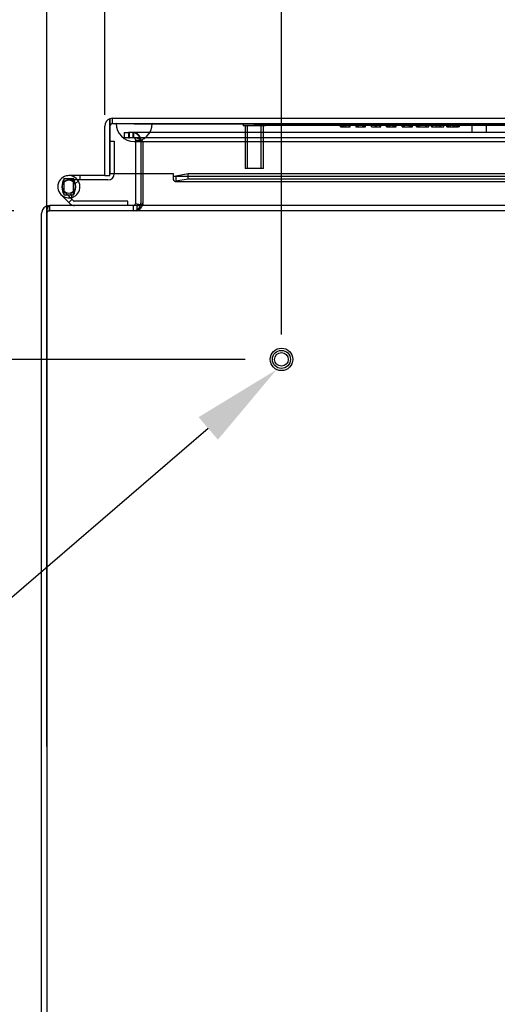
# Model space of a CAD drawing. Header units: inches. Extents: x 1 to 240, y -1 to 159.
# Tile 3 of 63: x 57.77 to 64.38, y 23.76 to 37.41. Entities that reach past the tile are written whole.
import ezdxf
from ezdxf import colors
from ezdxf.entities.mleader import LeaderData, LeaderLine
from ezdxf.enums import TextEntityAlignment as Align
from ezdxf.lldxf.tags import DXFTag
from ezdxf.math import Vec2, Vec3

# ---------------------------------------------------------------- set-up
doc = ezdxf.new("R2010")
doc.units = ezdxf.units.IN
doc.header["$MEASUREMENT"] = 0
for name, color, linetype in [('COM48588', 7, 'Continuous'), ('COM48600', 7, 'Continuous'), ('COM48614', 7, 'Continuous'), ('COM70220', 7, 'Continuous'), ('Default', 7, 'Continuous'), ('HNG10620-26B', 7, 'Continuous'), ('HNG10620-26C', 7, 'Continuous'), ('HNG10620-26P', 7, 'Continuous'), ('PKT99', 7, 'Continuous'), ('QLB20184', 7, 'Continuous'), ('STD26258', 7, 'Continuous')]:
    doc.layers.add(name, color=color, linetype=linetype)
doc.styles.add('SEACAD_Times_New_Roman', font='times.ttf')
tags = doc.linetypes.add('HIDDEN2', pattern=[0.1875, 0.125, -0.0625]).pattern_tags.tags
tags[6:7] = [DXFTag(74, 4), DXFTag(75, 0), DXFTag(340, '0'), DXFTag(46, 0.0), DXFTag(50, 0.0), DXFTag(44, 0.0), DXFTag(45, 0.0)]
tags[4:5] = [DXFTag(74, 4), DXFTag(75, 0), DXFTag(340, '0'), DXFTag(46, 0.0), DXFTag(50, 0.0), DXFTag(44, 0.0), DXFTag(45, 0.0)]
doc.dimstyles.new('HAMMOND_(STH_-_240x160)', dxfattribs={"dimtxt": 1, "dimasz": 1.25, "dimexe": 0.5, "dimexo": 0.5, "dimgap": 0.25, "dimtad": 0, "dimtih": 1, "dimtoh": 1, "dimlfac": 0.125, "dimzin": 0, "dimdsep": 46, "dimtxsty": 'SEACAD_Times_New_Roman', "dimblk1": '_SE_FILLED', "dimblk2": '_SE_FILLED', "dimsah": 1, "dimcen": 0.5, "dimadec": 0, "dimazin": 0, "dimtfac": 0.8, "dimtofl": 0, "dimtmove": 0, "dimatfit": 3, "dimfxl": 1, "dimtolj": 1, "dimtzin": 0, "dimarcsym": 0})

# ---------------------------------------------------------------- blocks, each defined once
blk = doc.blocks.new('SE8')
at = {"layer": 'COM48588', "color": 7, "linetype": 'HIDDEN2'}
for p, q in [((59.286, 35.845), (59.271, 35.845)), ((59.271, 35.845), (59.271, 35.773)), ((59.271, 35.773), (59.286, 35.773)), ((80.852, 35.845), (59.286, 35.845)), ((59.286, 35.773), (59.286, 35.845)), ((80.852, 35.773), (59.286, 35.773)), ((59.348, 35.773), (59.348, 35.845)), ((59.451, 35.737), (59.471, 35.72)), ((59.471, 35.72), (59.471, 35.275)), ((58.183, 34.76), (58.183, 34.832)), ((59.388, 34.832), (59.388, 34.76)), ((59.471, 34.861), (59.471, 34.846)), ((58.183, 34.76), (58.171, 34.759)), ((81.955, 34.76), (58.183, 34.76))]:
    blk.add_line(p, q, dxfattribs=at)
at = {"layer": 'COM48588', "color": 7, "linetype": 'Continuous'}
for p, q in [((59.471, 35.275), (59.471, 34.868)), ((58.183, 34.832), (58.171, 34.83)), ((68.998, 34.832), (58.183, 34.832)), ((59.471, 34.861), (59.471, 34.868)), ((58.141, 34.739), (58.141, 34.724)), ((58.141, 34.724), (58.141, 18.94))]:
    blk.add_line(p, q, dxfattribs=at)
at = {"layer": 'COM48588', "color": 7, "linetype": 'HIDDEN2'}
blk.add_arc((59.331, 35.558), 0.216, 56.116, 85.4909, dxfattribs=at)
at = {"layer": 'COM48588', "color": 7, "linetype": 'Continuous'}
blk.add_arc((59.378, 34.993), 0.161, 273.5149, 304.8526, dxfattribs=at)
at = {"layer": 'COM48588', "color": 7, "linetype": 'HIDDEN2'}
for points in [[(59.348, 35.845), (59.357, 35.845), (59.365, 35.842), (59.382, 35.831), (59.391, 35.823), (59.408, 35.803), (59.417, 35.791), (59.434, 35.765), (59.443, 35.751), (59.451, 35.737)], [(59.471, 34.846), (59.464, 34.834), (59.457, 34.822), (59.443, 34.801), (59.436, 34.792), (59.423, 34.777), (59.416, 34.77), (59.402, 34.762), (59.395, 34.76), (59.388, 34.76)], [(59.388, 34.76), (59.395, 34.76), (59.402, 34.762), (59.416, 34.77), (59.423, 34.777), (59.436, 34.792), (59.443, 34.801), (59.457, 34.822), (59.464, 34.834), (59.471, 34.846)]]:
    blk.add_open_spline(points, degree=3, knots=[0, 0, 0, 0, 0.25, 0.25, 0.5, 0.5, 0.75, 0.75, 1, 1, 1, 1], dxfattribs=at)
at = {"layer": 'COM48588', "color": 7, "linetype": 'Continuous'}
blk.add_open_spline([(58.171, 34.83), (58.17, 34.83), (58.168, 34.829), (58.165, 34.827), (58.162, 34.825), (58.16, 34.823), (58.157, 34.82), (58.155, 34.816), (58.152, 34.812), (58.15, 34.808), (58.148, 34.801), (58.145, 34.79), (58.143, 34.776), (58.141, 34.763), (58.141, 34.751), (58.141, 34.743), (58.141, 34.739)], degree=3, knots=[0, 0, 0, 0, 0.048137, 0.097445, 0.147884, 0.199412, 0.251983, 0.305542, 0.36003, 0.415381, 0.47153, 0.600293, 0.731869, 0.82077, 0.910242, 1, 1, 1, 1], dxfattribs=at)
at = {"layer": 'COM48600', "color": 7, "linetype": 'Continuous'}
for p, q in [((59.016, 36.036), (59.016, 35.934)), ((59.016, 35.934), (59.016, 36.036)), ((59.052, 36.042), (81.024, 36.042)), ((58.944, 35.247), (58.944, 35.934)), ((59.016, 35.247), (59.016, 35.934)), ((59.016, 35.934), (59.016, 35.275)), ((58.944, 35.247), (59.016, 35.247)), ((59.016, 35.275), (59.891, 35.275)), ((59.891, 35.275), (59.891, 35.248)), ((59.891, 35.248), (59.891, 35.192)), ((60.099, 35.27), (59.926, 35.24)), ((59.926, 35.24), (59.926, 35.169)), ((60.099, 35.199), (60.099, 35.27)), ((69.48, 35.27), (60.099, 35.27)), ((59.919, 35.167), (69.48, 35.167)), ((60.099, 35.199), (59.926, 35.169)), ((69.48, 35.199), (60.099, 35.199))]:
    blk.add_line(p, q, dxfattribs=at)
at = {"layer": 'COM48600', "color": 7, "linetype": 'HIDDEN2'}
for p, q in [((59.052, 35.97), (59.052, 36.042)), ((59.052, 35.97), (81.024, 35.97)), ((59.919, 35.239), (80.156, 35.239))]:
    blk.add_line(p, q, dxfattribs=at)
at = {"layer": 'COM48600', "color": 7, "linetype": 'Continuous'}
for centre, radius, start, end in [((59.052, 35.934), 0.108, 109.4712, 180), ((59.052, 35.934), 0.108, 90, 109.4712), ((59.919, 35.293), 0.0534, 237.5781, 277.3735)]:
    blk.add_arc(centre, radius, start, end, dxfattribs=at)
at = {"layer": 'COM48600', "color": 7, "linetype": 'HIDDEN2'}
for centre, radius, start, end in [((59.052, 35.934), 0.036, 90, 180), ((59.919, 35.293), 0.0534, 269.7664, 277.3735)]:
    blk.add_arc(centre, radius, start, end, dxfattribs=at)
at = {"layer": 'COM48600', "color": 7, "linetype": 'Continuous'}
blk.add_ellipse((59.052, 35.934), major_axis=(0, -0.108), ratio=0.997813, start_param=3.141593, end_param=3.48143, dxfattribs=at)
at = {"layer": 'COM48600', "color": 7, "linetype": 'HIDDEN2'}
blk.add_ellipse((59.052, 35.934), major_axis=(0, -0.036), ratio=0.997813, start_param=3.141593, end_param=4.712389, dxfattribs=at)
at = {"layer": 'COM48600', "color": 7, "linetype": 'Continuous'}
blk.add_open_spline([(59.891, 35.192), (59.897, 35.182), (59.903, 35.175), (59.914, 35.167), (59.92, 35.166), (59.926, 35.169)], degree=3, knots=[0, 0, 0, 0, 0.5, 0.5, 1, 1, 1, 1], dxfattribs=at)
at = {"layer": 'COM48614', "color": 7, "linetype": 'HIDDEN2'}
for p, q in [((59.214, 35.845), (59.214, 35.773)), ((59.214, 35.845), (59.268, 35.845)), ((59.268, 35.773), (59.214, 35.773)), ((59.268, 35.845), (59.271, 35.845)), ((59.271, 35.773), (59.268, 35.773)), ((59.336, 35.773), (59.336, 35.845)), ((59.372, 35.735), (59.372, 35.737)), ((59.372, 35.737), (59.444, 35.737)), ((59.372, 35.275), (59.372, 35.735)), ((59.444, 35.735), (59.372, 35.735)), ((59.444, 35.737), (59.444, 35.735)), ((59.444, 35.735), (59.444, 35.275)), ((58.177, 34.76), (58.177, 34.832)), ((59.336, 34.832), (59.336, 34.76)), ((58.17, 34.759), (58.177, 34.76)), ((58.183, 34.76), (58.177, 34.76))]:
    blk.add_line(p, q, dxfattribs=at)
at = {"layer": 'COM48614', "color": 7, "linetype": 'Continuous'}
for p, q in [((59.372, 34.868), (59.372, 35.275)), ((59.444, 35.275), (59.444, 34.868)), ((58.156, 34.83), (58.177, 34.832)), ((58.177, 34.832), (58.183, 34.832)), ((59.371, 34.861), (59.441, 34.846)), ((58.069, 18.904), (58.069, 34.724))]:
    blk.add_line(p, q, dxfattribs=at)
at = {"layer": 'COM48614', "color": 7, "linetype": 'HIDDEN2'}
for centre, radius, start, end in [((59.336, 35.737), 0.108, 0, 90), ((59.336, 35.737), 0.036, 0, 90), ((59.336, 34.868), 0.108, 270, 340.2374), ((58.177, 34.724), 0.036, 100.7852, 172.0879), ((58.177, 34.724), 0.036, 172.0879, 180)]:
    blk.add_arc(centre, radius, start, end, dxfattribs=at)
at = {"layer": 'COM48614', "color": 7, "linetype": 'Continuous'}
for centre, radius, start, end in [((58.177, 34.724), 0.108, 100.7852, 172.0879), ((59.336, 34.868), 0.036, 270.0001, 348.1318), ((59.336, 34.868), 0.036, 348.1319, 0), ((59.336, 34.868), 0.108, 340.2374, 348.1319), ((59.336, 34.868), 0.108, 348.1319, 0), ((58.177, 34.724), 0.108, 172.0879, 180)]:
    blk.add_arc(centre, radius, start, end, dxfattribs=at)
at = {"layer": 'COM70220', "color": 7, "linetype": 'HIDDEN2'}
for p, q in [((59.101, 35.969), (59.6, 35.969)), ((59.101, 35.968), (59.101, 35.969)), ((59.101, 35.968), (59.6, 35.968)), ((59.35, 35.966), (59.101, 35.968)), ((59.599, 35.968), (59.35, 35.966)), ((59.35, 35.966), (59.6, 35.966)), ((59.599, 35.969), (59.599, 35.968)), ((59.6, 35.969), (80.538, 35.969)), ((59.6, 35.968), (80.538, 35.968)), ((59.6, 35.966), (80.538, 35.966)), ((59.35, 35.72), (59.6, 35.72)), ((59.6, 35.72), (80.538, 35.72))]:
    blk.add_line(p, q, dxfattribs=at)
blk.add_arc((59.35, 35.97), 0.25, 180, 0, dxfattribs=at)
at = {"layer": 'HNG10620-26B', "color": 7, "linetype": 'Continuous'}
for p, q in [((58.463, 34.858), (58.337, 34.985)), ((58.506, 34.901), (58.379, 35.027)), ((58.491, 34.946), (58.473, 35.004)), ((59.262, 34.892), (58.526, 34.892)), ((59.262, 34.832), (59.262, 34.892))]:
    blk.add_line(p, q, dxfattribs=at)
at = {"layer": 'HNG10620-26B', "color": 7, "linetype": 'HIDDEN2'}
blk.add_line((58.446, 34.876), (58.488, 34.918), dxfattribs=at)
at = {"layer": 'HNG10620-26B', "color": 7, "linetype": 'Continuous'}
for centre, radius, start, end in [((58.446, 35.093), 0.154, 287.1819, 225), ((58.446, 35.093), 0.0938, 287.1819, 225), ((58.526, 34.921), 0.089, 225, 270), ((58.526, 34.921), 0.029, 225, 270)]:
    blk.add_arc(centre, radius, start, end, dxfattribs=at)
at = {"layer": 'HNG10620-26C', "color": 7, "linetype": 'Continuous'}
for p, q in [((59.016, 35.727), (59.016, 35.727)), ((58.599, 35.247), (58.446, 35.247)), ((58.944, 35.247), (58.599, 35.247)), ((58.599, 35.247), (58.599, 35.187)), ((58.599, 35.187), (58.567, 35.187)), ((58.987, 35.187), (58.599, 35.187))]:
    blk.add_line(p, q, dxfattribs=at)
at = {"layer": 'HNG10620-26C', "color": 7, "linetype": 'HIDDEN2'}
for p, q in [((59.016, 35.727), (59.076, 35.727)), ((59.076, 35.727), (59.076, 35.276)), ((58.567, 35.187), (58.446, 35.187)), ((58.582, 35.165), (58.529, 35.137))]:
    blk.add_line(p, q, dxfattribs=at)
at = {"layer": 'HNG10620-26C', "color": 7, "linetype": 'Continuous'}
for centre, radius, start, end in [((58.987, 35.276), 0.089, 270, 0), ((58.446, 35.093), 0.154, 277.4281, 287.1819)]:
    blk.add_arc(centre, radius, start, end, dxfattribs=at)
at = {"layer": 'HNG10620-26C', "color": 7, "linetype": 'HIDDEN2'}
for centre, radius, start, end in [((58.987, 35.276), 0.029, 270, 0), ((58.446, 35.093), 0.154, 225, 277.4281)]:
    blk.add_arc(centre, radius, start, end, dxfattribs=at)
at = {"layer": 'HNG10620-26P', "color": 7, "linetype": 'HIDDEN2'}
for p, q in [((58.381, 35.208), (58.511, 35.208)), ((58.381, 34.978), (58.381, 35.208)), ((58.511, 34.978), (58.511, 35.208)), ((58.511, 34.978), (58.381, 34.978))]:
    blk.add_line(p, q, dxfattribs=at)
at = {"layer": 'HNG10620-26P', "color": 7, "linetype": 'Continuous'}
blk.add_circle((58.446, 35.093), 0.0938, dxfattribs=at)
at = {"layer": 'HNG10620-26P', "color": 7, "linetype": 'HIDDEN2'}
for centre, start, end in [((58.614, 35.089), 152.8996, 179.0278), ((58.614, 35.098), 180.9739, 207.0988), ((58.277, 35.089), 0.9738, 27.0994), ((58.277, 35.098), 332.8994, 359.0278)]:
    blk.add_arc(centre, 0.262, start, end, dxfattribs=at)
at = {"layer": 'PKT99', "color": 7, "linetype": 'HIDDEN2'}
for p, q in [((64.036, 35.845), (64.036, 35.97)), ((64.228, 35.97), (64.228, 35.845))]:
    blk.add_line(p, q, dxfattribs=at)
at = {"layer": 'QLB20184', "color": 7, "linetype": 'HIDDEN2'}
for p, q in [((61.016, 35.94), (61.016, 35.97)), ((61.391, 35.94), (61.016, 35.94)), ((64.641, 35.94), (61.391, 35.94)), ((62.21, 35.942), (62.21, 35.923)), ((62.212, 35.925), (62.212, 35.94)), ((62.212, 35.925), (62.22, 35.925)), ((62.22, 35.925), (62.274, 35.925)), ((62.232, 35.925), (62.232, 35.94)), ((62.247, 35.925), (62.247, 35.94)), ((62.254, 35.925), (62.254, 35.94)), ((62.262, 35.925), (62.262, 35.94)), ((62.274, 35.925), (62.282, 35.925)), ((62.282, 35.925), (62.282, 35.94)), ((62.284, 35.923), (62.284, 35.942)), ((62.287, 35.925), (62.344, 35.925)), ((62.328, 35.925), (62.328, 35.94)), ((62.344, 35.925), (62.344, 35.94)), ((62.421, 35.942), (62.421, 35.923)), ((62.421, 35.925), (62.44, 35.925)), ((62.425, 35.942), (62.425, 35.923)), ((62.435, 35.925), (62.435, 35.94)), ((62.436, 35.925), (62.436, 35.94)), ((62.44, 35.925), (62.44, 35.94)), ((62.44, 35.925), (62.44, 35.94)), ((62.44, 35.925), (62.535, 35.925)), ((62.451, 35.925), (62.451, 35.94)), ((62.454, 35.925), (62.454, 35.94)), ((62.458, 35.925), (62.458, 35.94)), ((62.518, 35.925), (62.518, 35.94)), ((62.522, 35.925), (62.522, 35.94)), ((62.522, 35.925), (62.522, 35.94)), ((62.525, 35.925), (62.525, 35.94)), ((62.535, 35.925), (62.535, 35.94)), ((62.535, 35.925), (62.555, 35.925)), ((62.536, 35.923), (62.536, 35.942)), ((62.54, 35.923), (62.54, 35.942)), ((62.541, 35.925), (62.541, 35.94)), ((62.545, 35.925), (62.545, 35.94)), ((62.551, 35.923), (62.551, 35.942)), ((62.555, 35.923), (62.555, 35.942)), ((62.635, 35.942), (62.635, 35.923)), ((62.637, 35.925), (62.637, 35.94)), ((62.637, 35.925), (62.644, 35.925)), ((62.644, 35.925), (62.759, 35.925)), ((62.695, 35.925), (62.695, 35.94)), ((62.709, 35.925), (62.709, 35.94)), ((62.759, 35.925), (62.767, 35.925)), ((62.761, 35.925), (62.761, 35.94)), ((62.767, 35.925), (62.767, 35.94)), ((62.767, 35.925), (62.767, 35.94)), ((62.767, 35.925), (62.767, 35.94)), ((62.769, 35.923), (62.769, 35.942)), ((62.769, 35.923), (62.769, 35.942)), ((62.849, 35.925), (62.849, 35.94)), ((62.849, 35.925), (62.871, 35.925)), ((62.852, 35.925), (62.852, 35.94)), ((62.861, 35.925), (62.861, 35.94)), ((62.863, 35.925), (62.863, 35.94)), ((62.869, 35.925), (62.869, 35.94)), ((62.871, 35.925), (62.871, 35.94)), ((62.871, 35.925), (62.94, 35.925)), ((62.872, 35.925), (62.872, 35.94)), ((62.877, 35.925), (62.877, 35.94)), ((62.882, 35.925), (62.882, 35.94)), ((62.892, 35.925), (62.892, 35.94)), ((62.894, 35.925), (62.894, 35.94)), ((62.94, 35.925), (62.94, 35.94)), ((62.94, 35.925), (62.959, 35.925)), ((62.949, 35.925), (62.949, 35.94)), ((62.959, 35.925), (62.959, 35.94)), ((62.959, 35.925), (62.97, 35.925)), ((62.962, 35.925), (62.962, 35.94)), ((62.968, 35.925), (62.968, 35.94)), ((62.97, 35.925), (62.97, 35.94)), ((62.97, 35.925), (62.979, 35.925)), ((62.979, 35.925), (62.979, 35.94)), ((62.979, 35.925), (62.983, 35.925)), ((62.983, 35.925), (62.983, 35.94)), ((63.065, 35.925), (63.065, 35.94)), ((63.065, 35.925), (63.207, 35.925)), ((63.066, 35.942), (63.066, 35.923)), ((63.068, 35.925), (63.068, 35.94)), ((63.069, 35.925), (63.069, 35.94)), ((63.078, 35.925), (63.078, 35.94)), ((63.08, 35.942), (63.08, 35.923)), ((63.08, 35.925), (63.08, 35.94)), ((63.08, 35.925), (63.08, 35.94)), ((63.085, 35.925), (63.085, 35.94)), ((63.096, 35.925), (63.096, 35.94)), ((63.165, 35.925), (63.165, 35.94)), ((63.166, 35.925), (63.166, 35.94)), ((63.185, 35.925), (63.185, 35.94)), ((63.188, 35.925), (63.188, 35.94)), ((63.193, 35.925), (63.193, 35.94)), ((63.2, 35.923), (63.2, 35.942)), ((63.207, 35.925), (63.207, 35.94)), ((63.257, 35.942), (63.257, 35.923)), ((63.264, 35.925), (63.264, 35.94)), ((63.264, 35.925), (63.285, 35.925)), ((63.267, 35.925), (63.267, 35.94)), ((63.272, 35.942), (63.272, 35.923)), ((63.272, 35.942), (63.272, 35.923)), ((63.272, 35.925), (63.301, 35.925)), ((63.277, 35.925), (63.277, 35.94)), ((63.279, 35.925), (63.279, 35.94)), ((63.285, 35.925), (63.285, 35.94)), ((63.285, 35.925), (63.316, 35.925)), ((63.287, 35.942), (63.287, 35.923)), ((63.289, 35.925), (63.289, 35.94)), ((63.293, 35.925), (63.293, 35.94)), ((63.301, 35.925), (63.301, 35.94)), ((63.309, 35.925), (63.309, 35.94)), ((63.316, 35.925), (63.426, 35.925)), ((63.391, 35.925), (63.391, 35.94)), ((63.406, 35.925), (63.406, 35.94)), ((63.426, 35.925), (63.433, 35.925)), ((63.433, 35.925), (63.433, 35.94)), ((63.435, 35.923), (63.435, 35.942)), ((63.471, 35.925), (63.471, 35.94)), ((63.471, 35.925), (63.632, 35.925)), ((63.486, 35.925), (63.486, 35.94)), ((63.538, 35.942), (63.538, 35.923)), ((63.54, 35.925), (63.54, 35.94)), ((63.583, 35.925), (63.583, 35.94)), ((63.598, 35.925), (63.598, 35.94)), ((63.632, 35.925), (63.64, 35.925)), ((63.64, 35.925), (63.64, 35.94)), ((63.642, 35.923), (63.642, 35.942)), ((63.682, 35.942), (63.682, 35.923)), ((63.682, 35.942), (63.682, 35.923)), ((63.684, 35.925), (63.684, 35.94)), ((63.684, 35.925), (63.7, 35.925)), ((63.696, 35.925), (63.696, 35.94)), ((63.697, 35.925), (63.697, 35.94)), ((63.7, 35.925), (63.7, 35.94)), ((63.7, 35.925), (63.786, 35.925)), ((63.708, 35.925), (63.708, 35.94)), ((63.709, 35.925), (63.709, 35.94)), ((63.735, 35.925), (63.735, 35.94)), ((63.769, 35.925), (63.769, 35.94)), ((63.786, 35.925), (63.786, 35.94)), ((63.786, 35.925), (63.814, 35.925)), ((63.789, 35.925), (63.789, 35.94)), ((63.79, 35.925), (63.79, 35.94)), ((63.814, 35.925), (63.814, 35.94)), ((63.814, 35.925), (63.824, 35.925)), ((63.822, 35.925), (63.822, 35.94)), ((63.823, 35.925), (63.823, 35.94)), ((63.824, 35.925), (63.824, 35.94)), ((63.826, 35.923), (63.826, 35.942)), ((63.833, 35.925), (63.833, 35.94)), ((63.833, 35.925), (63.839, 35.925)), ((63.839, 35.925), (63.839, 35.94)), ((63.86, 35.925), (63.839, 35.925)), ((63.846, 35.923), (63.846, 35.942)), ((63.86, 35.923), (63.86, 35.942))]:
    blk.add_line(p, q, dxfattribs=at)
at = {"layer": 'STD26258', "color": 7, "linetype": 'HIDDEN2'}
for p, q in [((60.859, 35.97), (60.859, 35.939)), ((61.172, 35.939), (60.859, 35.939)), ((60.891, 35.939), (60.891, 35.345)), ((60.921, 35.345), (60.921, 35.939)), ((61.11, 35.345), (61.11, 35.939)), ((61.141, 35.345), (61.141, 35.939)), ((61.172, 35.939), (61.172, 35.97)), ((61.141, 35.345), (60.891, 35.345))]:
    blk.add_line(p, q, dxfattribs=at)
for radius in [0.156, 0.125, 0.0944]:
    blk.add_circle((61.391, 32.7), radius, dxfattribs=at)
blk = doc.blocks.new('DMBLK2196')
at = {"layer": 'Default', "linetype": 'Continuous'}
for points in [[(52.493, 36.01), (52.701, 34.76), (52.909, 36.01)], [(52.493, 31.45), (52.909, 31.45), (52.701, 32.7)]]:
    blk.add_hatch(color=7, dxfattribs=at).paths.add_polyline_path(points)
at = {"layer": 'Default', "color": 7, "linetype": 'Continuous'}
for p, q in [((52.701, 37.26), (52.701, 34.76)), ((57.683, 34.76), (52.201, 34.76)), ((60.891, 32.7), (52.201, 32.7)), ((52.701, 32.7), (52.701, 30.2))]:
    blk.add_line(p, q, dxfattribs=at)
at = {"layer": 'Default', "color": 7, "linetype": 'Continuous', "style": 'SEACAD_Times_New_Roman'}
for s, p in [('I/S', (53.513, 34.23)), ('2.06', (50.159, 34.23))]:
    blk.add_text(s, height=1, dxfattribs=at).set_placement(p, align=Align.TOP_LEFT)
blk = doc.blocks.new('_SE_FILLED')
at = {"color": 0}
blk.add_line((0, 0), (-1, 0), dxfattribs=at)
blk.add_solid([(0, 0), (-1, -0.1665), (-1, 0.1665), (0, 0)], dxfattribs=at)
blk = doc.blocks.new('DMBLK2197')
at = {"layer": 'Default', "linetype": 'Continuous'}
for points in [[(59.391, 39.322), (58.141, 39.114), (59.391, 38.905)], [(60.141, 39.322), (60.141, 38.905), (61.391, 39.114)]]:
    blk.add_hatch(color=7, dxfattribs=at).paths.add_polyline_path(points)
at = {"layer": 'Default', "color": 7, "linetype": 'Continuous'}
for p, q in [((58.141, 27.332), (58.141, 39.614)), ((61.391, 33.044), (61.391, 39.614)), ((58.141, 39.114), (62.003, 39.114)), ((62.003, 39.114), (62.503, 39.114))]:
    blk.add_line(p, q, dxfattribs=at)
at = {"layer": 'Default', "color": 7, "linetype": 'Continuous', "style": 'SEACAD_Times_New_Roman'}
for s, p in [('3.25', (62.853, 39.614)), ('I/S', (66.207, 39.614))]:
    blk.add_text(s, height=1, dxfattribs=at).set_placement(p, align=Align.TOP_LEFT)
blk = doc.blocks.new('DMBLK2198')
at = {"layer": 'Default', "linetype": 'Continuous'}
for points in [[(60.194, 43.608), (58.944, 43.4), (60.194, 43.192)], [(79.882, 43.608), (79.882, 43.192), (81.132, 43.4)]]:
    blk.add_hatch(color=7, dxfattribs=at).paths.add_polyline_path(points)
at = {"layer": 'Default', "color": 7, "linetype": 'Continuous'}
for p, q in [((58.944, 36.091), (58.944, 43.9)), ((81.132, 36.434), (81.132, 43.9)), ((67.59, 43.4), (58.944, 43.4)), ((81.132, 43.4), (72.485, 43.4))]:
    blk.add_line(p, q, dxfattribs=at)
at = {"layer": 'Default', "color": 7, "linetype": 'Continuous', "style": 'SEACAD_Times_New_Roman'}
for s, p in [('22.19', (68.331, 43.9)), ('DOOR', (67.94, 42.4))]:
    blk.add_text(s, height=1, dxfattribs=at).set_placement(p, align=Align.TOP_LEFT)

msp = doc.modelspace()

# ---------------------------------------------------------------- block references
at = {"layer": 'Default'}
msp.add_blockref('SE8', (0, 0), dxfattribs=at)

# ---------------------------------------------------------------- dimensions: what is measured, and where the dimension line sits
at = {"layer": 'Default', "color": 7, "linetype": 'Continuous'}
for base, p1, p2, text, override, picture, middle in [((58.944, 43.4), (81.132, 35.934), (58.944, 35.591), '\\A1;<>\\PDOOR', {"dimlfac": 1}, 'DMBLK2198', (70.038, 43.4)), ((61.391, 39.114), (58.141, 26.832), (61.391, 32.544), '\\A1;<> I/S', {"dimlfac": 1, "dimtmove": 1}, 'DMBLK2197', (62.503, 39.114))]:
    dim = msp.add_linear_dim(base=base, p1=p1, p2=p2, text=text, dimstyle='HAMMOND_(STH_-_240x160)', override=override, dxfattribs=at)
    dim.commit()
    dim.dimension.update_dxf_attribs({"geometry": picture, "text_midpoint": middle, "dimtype": 160})
dim = msp.add_linear_dim(base=(52.701, 32.7), p1=(58.183, 34.76), p2=(61.391, 32.7), angle=90, text='\\A1;<> I/S', dimstyle='HAMMOND_(STH_-_240x160)', override={"dimlfac": 1}, dxfattribs=at)
dim.commit()
dim.dimension.update_dxf_attribs({"geometry": 'DMBLK2196', "text_midpoint": (52.701, 33.73), "dimtype": 160})

# ---------------------------------------------------------------- leaders
ml = msp.add_multileader_mtext('Standard', dxfattribs=at)
ml.set_content('{\\pxsm0.9;\\fTimes New Roman|b0||i0||c0|p34;\\W1.;GROUND STUD\\PBODY\\P}', color=7)
ml.set_leader_properties()
ml.build(insert=Vec2(0, 0))
ml.multileader.update_dxf_attribs({"dogleg_length": 0, "arrow_head_size": 1.25})
ctx = ml.context
ctx.base_point, ctx.char_height, ctx.arrow_head_size, ctx.landing_gap_size = Vec3(45.259, 27.687), 1, 1.25, 0.35
ctx.text_align_type = 1
notes = []
notes.append((ctx, [(0, (1, 1, 0), (56.139, 28.097), (-1, 0), 0, [(0, [(61.325, 32.558)], 0, [])])]))
ctx.mtext.insert, ctx.mtext.alignment = Vec3(50.569, 28.608), 2
for ctx, leaders in notes:
    for number, flags, end, landing, length, lines in leaders:
        leader = LeaderData()
        leader.index, (leader.has_last_leader_line, leader.has_dogleg_vector, leader.attachment_direction) = number, flags
        leader.last_leader_point, leader.dogleg_vector, leader.dogleg_length = Vec3(end), Vec3(landing), length
        for number, points, colour, breaks in lines:
            line = LeaderLine()
            line.index, line.vertices, line.color, line.breaks = number, Vec3.list(points), colors.encode_raw_color(colour), breaks
            leader.lines.append(line)
        ctx.leaders.append(leader)

doc.saveas('drawing.dxf')
